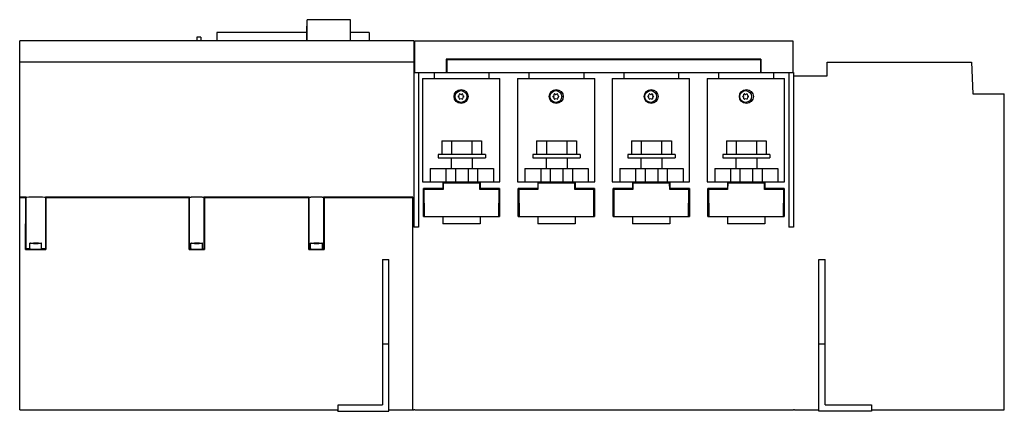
# Model space of a CAD drawing. Header units: millimetres. Extents: x 70 to 537, y 327 to 512.
import ezdxf

# ---------------------------------------------------------------- set-up
doc = ezdxf.new("R2010")
doc.units = ezdxf.units.MM
doc.header["$LTSCALE"] = 54.433295
doc.layers.get('0').update_dxf_attribs({"linetype": 'CONTINUOUS'})

msp = doc.modelspace()

# ---------------------------------------------------------------- linework, layer by layer
at = {"color": 7, "linetype": 'Continuous'}
for p, q in [((206.02, 502.37), (206.02, 509.47)), ((206.15, 509.47), (206.02, 509.47)), ((206.15, 502.47), (206.15, 512.47)), ((226.71, 512.47), (206.15, 512.47)), ((226.71, 502.47), (226.71, 512.47)), ((226.71, 509.47), (226.84, 509.47)), ((226.84, 502.37), (226.84, 509.47)), ((163.35, 506.47), (163.35, 502.37)), ((206.02, 506.47), (163.35, 506.47)), ((235.65, 506.47), (226.84, 506.47)), ((235.65, 506.47), (235.65, 502.37)), ((69.85, 327.37), (69.85, 502.37)), ((256.9, 502.37), (69.85, 502.37)), ((153.85, 504.17), (153.85, 502.37)), ((155.79, 504.17), (153.85, 504.17)), ((155.79, 504.17), (155.79, 502.37)), ((206.15, 502.47), (206.02, 502.47)), ((226.71, 502.47), (226.84, 502.47)), ((256.9, 502.37), (256.9, 414.07)), ((257.2, 502.37), (257.2, 487.37)), ((257.2, 502.37), (436.63, 502.37)), ((436.63, 502.37), (436.63, 487.37)), ((256.9, 492.37), (69.85, 492.37)), ((272.2, 493.67), (272.2, 487.37)), ((421.4, 493.67), (272.2, 493.67)), ((272.5, 493.13), (272.2, 493.13)), ((272.5, 493.37), (272.5, 487.37)), ((421.3, 493.37), (272.5, 493.37)), ((421.3, 493.37), (421.3, 487.37)), ((421.4, 493.67), (421.4, 487.37)), ((452.95, 492.37), (521.42, 492.37)), ((452.95, 485.87), (452.95, 492.37)), ((521.42, 492.37), (521.95, 477.37)), ((256.9, 487.37), (436.9, 487.37)), ((259.1, 487.37), (259.1, 414.07)), ((266.4, 487.37), (266.4, 484.64)), ((292.4, 487.37), (292.4, 484.64)), ((311.4, 487.37), (311.4, 484.64)), ((337.4, 487.37), (337.4, 484.64)), ((356.4, 487.37), (356.4, 484.64)), ((382.4, 487.37), (382.4, 484.64)), ((401.4, 487.37), (401.4, 484.64)), ((427.4, 487.37), (427.4, 484.64)), ((434.7, 487.37), (434.7, 414.07)), ((436.9, 487.37), (436.9, 414.07)), ((436.9, 485.87), (452.95, 485.87)), ((260.98, 484.64), (260.98, 435.62)), ((260.98, 484.64), (297.65, 484.64)), ((297.65, 435.62), (297.65, 484.64)), ((305.98, 484.64), (305.98, 435.62)), ((305.98, 484.64), (342.65, 484.64)), ((342.65, 435.62), (342.65, 484.64)), ((350.98, 484.64), (350.98, 435.62)), ((350.98, 484.64), (387.65, 484.64)), ((387.65, 435.62), (387.65, 484.64)), ((395.98, 484.64), (432.65, 484.64)), ((395.98, 484.64), (395.98, 435.62)), ((432.65, 435.62), (432.65, 484.64)), ((521.95, 477.37), (536.95, 477.37)), ((536.95, 327.37), (536.95, 477.37)), ((270.1, 454.92), (270.1, 448.52)), ((270.1, 454.92), (289, 454.92)), ((274.71, 454.92), (274.71, 448.52)), ((284.38, 454.92), (284.38, 448.52)), ((289, 454.92), (289, 448.52)), ((315.1, 454.92), (315.1, 448.52)), ((315.1, 454.92), (334, 454.92)), ((319.71, 454.92), (319.71, 448.52)), ((329.38, 454.92), (329.38, 448.52)), ((334, 454.92), (334, 448.52)), ((360.1, 454.92), (379, 454.92)), ((360.1, 454.92), (360.1, 448.52)), ((364.71, 454.92), (364.71, 448.52)), ((374.38, 454.92), (374.38, 448.52)), ((379, 454.92), (379, 448.52)), ((405.1, 454.92), (424, 454.92)), ((405.1, 454.92), (405.1, 448.52)), ((409.71, 454.92), (409.71, 448.52)), ((419.38, 454.92), (419.38, 448.52)), ((424, 454.92), (424, 448.52)), ((268.34, 448.52), (268.34, 446.92)), ((290.76, 448.52), (268.34, 448.52)), ((290.76, 448.52), (290.76, 446.92)), ((313.34, 448.52), (313.34, 446.92)), ((335.76, 448.52), (313.34, 448.52)), ((335.76, 448.52), (335.76, 446.92)), ((380.76, 448.52), (358.34, 448.52)), ((358.34, 448.52), (358.34, 446.92)), ((380.76, 448.52), (380.76, 446.92)), ((425.76, 448.52), (403.34, 448.52)), ((403.34, 448.52), (403.34, 446.92)), ((425.76, 448.52), (425.76, 446.92)), ((268.34, 446.92), (290.76, 446.92)), ((274.55, 446.92), (274.55, 441.92)), ((284.55, 446.92), (284.55, 441.92)), ((313.34, 446.92), (335.76, 446.92)), ((319.55, 446.92), (319.55, 441.92)), ((329.55, 446.92), (329.55, 441.92)), ((358.34, 446.92), (380.76, 446.92)), ((364.55, 446.92), (364.55, 441.92)), ((374.55, 446.92), (374.55, 441.92)), ((403.34, 446.92), (425.76, 446.92)), ((409.55, 446.92), (409.55, 441.92)), ((419.55, 446.92), (419.55, 441.92)), ((264.55, 441.92), (264.55, 435.62)), ((264.55, 441.92), (294.55, 441.92)), ((272.05, 441.92), (272.05, 435.62)), ((276.55, 441.92), (276.55, 435.62)), ((282.55, 441.92), (282.55, 435.62)), ((287.05, 441.92), (287.05, 435.62)), ((294.55, 441.92), (294.55, 435.62)), ((309.55, 441.92), (309.55, 435.62)), ((309.55, 441.92), (339.55, 441.92)), ((317.05, 441.92), (317.05, 435.62)), ((321.55, 441.92), (321.55, 435.62)), ((327.55, 441.92), (327.55, 435.62)), ((332.05, 441.92), (332.05, 435.62)), ((339.55, 441.92), (339.55, 435.62)), ((354.55, 441.92), (384.55, 441.92)), ((354.55, 441.92), (354.55, 435.62)), ((362.05, 441.92), (362.05, 435.62)), ((366.55, 441.92), (366.55, 435.62)), ((372.55, 441.92), (372.55, 435.62)), ((377.05, 441.92), (377.05, 435.62)), ((384.55, 441.92), (384.55, 435.62)), ((399.55, 441.92), (429.55, 441.92)), ((399.55, 441.92), (399.55, 435.62)), ((407.05, 441.92), (407.05, 435.62)), ((411.55, 441.92), (411.55, 435.62)), ((417.55, 441.92), (417.55, 435.62)), ((422.05, 441.92), (422.05, 435.62)), ((429.55, 441.92), (429.55, 435.62)), ((260.98, 435.62), (297.65, 435.62)), ((270.6, 435.62), (270.6, 432.36)), ((270.72, 434.92), (270.7, 431.92)), ((288.17, 434.92), (270.72, 434.92)), ((288.2, 431.92), (288.17, 434.92)), ((288.3, 435.62), (288.3, 432.36)), ((305.98, 435.62), (342.65, 435.62)), ((315.6, 435.62), (315.6, 432.36)), ((315.73, 434.92), (315.7, 431.92)), ((333.18, 434.92), (315.73, 434.92)), ((333.2, 431.92), (333.18, 434.92)), ((333.3, 435.62), (333.3, 432.36)), ((350.98, 435.62), (387.65, 435.62)), ((360.6, 435.62), (360.6, 432.36)), ((360.73, 434.92), (360.7, 431.92)), ((378.18, 434.92), (360.73, 434.92)), ((378.21, 431.92), (378.18, 434.92)), ((378.3, 435.62), (378.3, 432.36)), ((395.98, 435.62), (432.65, 435.62)), ((405.6, 435.62), (405.6, 432.36)), ((405.73, 434.92), (405.71, 431.92)), ((423.18, 434.92), (405.73, 434.92)), ((423.21, 431.92), (423.18, 434.92)), ((423.3, 435.62), (423.3, 432.36)), ((261.37, 419.13), (261.38, 432.36)), ((270.6, 432.36), (261.38, 432.36)), ((261.63, 431.92), (261.74, 419.12)), ((270.7, 431.92), (261.63, 431.92)), ((297.27, 431.92), (288.2, 431.92)), ((297.54, 432.36), (288.3, 432.36)), ((297.16, 419.12), (297.27, 431.92)), ((297.54, 432.36), (297.54, 419.13)), ((306.37, 419.13), (306.38, 432.36)), ((315.6, 432.36), (306.38, 432.36)), ((306.63, 431.92), (306.74, 419.12)), ((315.7, 431.92), (306.63, 431.92)), ((342.27, 431.92), (333.2, 431.92)), ((342.54, 432.36), (333.3, 432.36)), ((342.16, 419.12), (342.27, 431.92)), ((342.54, 432.36), (342.54, 419.13)), ((351.37, 419.13), (351.38, 432.36)), ((360.6, 432.36), (351.38, 432.36)), ((360.7, 431.92), (351.63, 431.92)), ((351.63, 431.92), (351.75, 419.12)), ((387.28, 431.92), (378.21, 431.92)), ((387.54, 432.36), (378.3, 432.36)), ((387.17, 419.12), (387.28, 431.92)), ((387.54, 432.36), (387.54, 419.13)), ((396.37, 419.13), (396.38, 432.36)), ((405.6, 432.36), (396.38, 432.36)), ((405.71, 431.92), (396.64, 431.92)), ((396.64, 431.92), (396.75, 419.12)), ((432.28, 431.92), (423.21, 431.92)), ((432.54, 432.36), (423.3, 432.36)), ((432.17, 419.12), (432.28, 431.92)), ((432.54, 432.36), (432.54, 419.13)), ((72.85, 428.27), (69.85, 428.27)), ((72.7, 427.92), (69.85, 427.92)), ((72.67, 403.49), (72.7, 427.92)), ((72.85, 428.08), (72.7, 427.92)), ((72.85, 403.68), (72.85, 428.08)), ((150.45, 428.27), (82.05, 428.27)), ((82.05, 428.08), (82.05, 403.68)), ((82.21, 427.92), (82.05, 428.08)), ((82.21, 427.92), (82.24, 403.49)), ((150.25, 427.92), (82.21, 427.92)), ((150.22, 403.49), (150.25, 427.92)), ((150.45, 428.12), (150.25, 427.92)), ((150.45, 403.72), (150.45, 428.12)), ((207.25, 428.27), (157.25, 428.27)), ((157.25, 428.12), (157.25, 403.72)), ((157.45, 427.92), (157.25, 428.12)), ((157.45, 427.92), (157.48, 403.49)), ((207.05, 427.92), (157.45, 427.92)), ((207.02, 403.49), (207.05, 427.92)), ((207.25, 428.12), (207.05, 427.92)), ((207.25, 403.72), (207.25, 428.12)), ((256.35, 428.27), (214.05, 428.27)), ((214.05, 428.12), (214.05, 403.72)), ((214.25, 427.92), (214.05, 428.12)), ((214.25, 427.92), (214.28, 403.49)), ((256.35, 427.92), (214.25, 427.92)), ((256.35, 327.37), (256.35, 428.27)), ((261.74, 419.12), (297.16, 419.12)), ((270.6, 419.12), (270.6, 415.62)), ((288.3, 419.12), (288.3, 415.62)), ((306.74, 419.12), (342.16, 419.12)), ((315.6, 419.12), (315.6, 415.62)), ((333.3, 419.12), (333.3, 415.62)), ((351.75, 419.12), (387.17, 419.12)), ((360.6, 419.12), (360.6, 415.62)), ((378.3, 419.12), (378.3, 415.62)), ((396.75, 419.12), (432.17, 419.12)), ((405.6, 419.12), (405.6, 415.62)), ((423.3, 419.12), (423.3, 415.62)), ((259.1, 414.07), (256.9, 414.07)), ((288.3, 415.62), (270.6, 415.62)), ((333.3, 415.62), (315.6, 415.62)), ((378.3, 415.62), (360.6, 415.62)), ((423.3, 415.62), (405.6, 415.62)), ((436.9, 414.07), (434.7, 414.07)), ((74.65, 403.72), (74.65, 406.42)), ((77.18, 406.46), (77.18, 406.38)), ((77.72, 406.38), (77.72, 406.46)), ((80.25, 403.72), (80.25, 406.42)), ((151.05, 403.72), (151.05, 406.42)), ((153.58, 406.46), (153.58, 406.38)), ((154.12, 406.38), (154.12, 406.46)), ((156.65, 403.72), (156.65, 406.42)), ((207.85, 403.72), (207.85, 406.42)), ((210.38, 406.46), (210.38, 406.38)), ((210.92, 406.38), (210.92, 406.46)), ((213.45, 403.72), (213.45, 406.42)), ((72.67, 403.49), (72.85, 403.68)), ((72.67, 403.49), (82.24, 403.49)), ((82.05, 403.68), (82.24, 403.49)), ((150.22, 403.49), (150.45, 403.72)), ((150.22, 403.49), (157.48, 403.49)), ((157.25, 403.72), (157.48, 403.49)), ((207.02, 403.49), (207.25, 403.72)), ((207.02, 403.49), (214.28, 403.49)), ((214.05, 403.72), (214.28, 403.49)), ((241.95, 398.67), (241.95, 329.67)), ((241.95, 398.67), (244.95, 398.67)), ((244.95, 326.67), (244.95, 398.67)), ((448.95, 398.67), (451.95, 398.67)), ((448.95, 326.67), (448.95, 398.67)), ((451.95, 329.67), (451.95, 398.67)), ((241.95, 358.67), (244.95, 358.67)), ((448.95, 358.67), (451.95, 358.67)), ((69.85, 327.37), (220.95, 327.37)), ((220.85, 326.67), (220.85, 327.37)), ((220.95, 326.67), (220.95, 329.67)), ((220.95, 329.67), (241.95, 329.67)), ((244.95, 327.37), (256.82, 327.37)), ((256.82, 327.57), (257.34, 327.57)), ((256.82, 327.57), (256.82, 327.37)), ((256.9, 327.37), (256.9, 327.57)), ((257.34, 327.57), (257.34, 327.37)), ((257.34, 327.37), (436.95, 327.37)), ((436.95, 327.57), (437.47, 327.57)), ((436.95, 327.57), (436.95, 327.37)), ((437.47, 327.57), (437.47, 327.37)), ((437.47, 327.37), (448.95, 327.37)), ((451.95, 329.67), (473.95, 329.67)), ((473.95, 329.67), (473.95, 326.67)), ((473.95, 327.37), (536.95, 327.37)), ((220.85, 326.67), (244.95, 326.67)), ((473.95, 326.67), (448.95, 326.67))]:
    msp.add_line(p, q, dxfattribs=at)
for centre, radius in [((279.23, 476.02), 3.32), ((279.22, 476.02), 2.8), ((324.4, 476.02), 3.32), ((324.22, 476.02), 2.8), ((369.4, 476.02), 3.32), ((369.22, 476.02), 2.8), ((414.58, 476.02), 3.32), ((414.22, 476.02), 2.8)]:
    msp.add_circle(centre, radius, dxfattribs=at)
for centre, radius, start, end in [((277.53, 477), 0.93, 293.6679, 5.9006), ((278.59, 477.11), 0.14, 54.3984, 185.9006), ((279.22, 477.98), 0.93, 234.3984, 305.6016), ((279.84, 477.11), 0.14, 354.0994, 125.6016), ((280.9, 477), 0.93, 174.0994, 246.3321), ((322.53, 477), 0.93, 293.6679, 5.9006), ((323.59, 477.11), 0.14, 54.3984, 185.9006), ((324.22, 477.98), 0.93, 234.3984, 305.6016), ((324.84, 477.11), 0.14, 354.0994, 125.6016), ((325.9, 477), 0.93, 174.0994, 246.3321), ((367.53, 477), 0.93, 293.6679, 5.9006), ((368.59, 477.11), 0.14, 54.3984, 185.9006), ((369.22, 477.98), 0.93, 234.3984, 305.6016), ((369.84, 477.11), 0.14, 354.0994, 125.6016), ((370.9, 477), 0.93, 174.0994, 246.3321), ((412.53, 477), 0.93, 293.6679, 5.9006), ((413.59, 477.11), 0.14, 54.3984, 185.9006), ((414.22, 477.98), 0.93, 234.3984, 305.6016), ((414.84, 477.11), 0.14, 354.0994, 125.6016), ((415.9, 477), 0.93, 174.0994, 246.3321), ((277.96, 476.02), 0.14, 113.6679, 246.3321), ((277.53, 475.04), 0.93, 354.0994, 66.3321), ((278.59, 474.93), 0.14, 174.0994, 305.6016), ((279.22, 474.06), 0.93, 54.3984, 125.6016), ((279.84, 474.93), 0.14, 234.3984, 5.9006), ((280.9, 475.04), 0.93, 113.6679, 185.9006), ((280.47, 476.02), 0.14, 293.6679, 66.3321), ((322.96, 476.02), 0.14, 113.6679, 246.3321), ((322.53, 475.04), 0.93, 354.0994, 66.3321), ((323.59, 474.93), 0.14, 174.0994, 305.6016), ((324.22, 474.06), 0.93, 54.3984, 125.6016), ((324.84, 474.93), 0.14, 234.3984, 5.9006), ((325.9, 475.04), 0.93, 113.6679, 185.9006), ((325.47, 476.02), 0.14, 293.6679, 66.3321), ((367.96, 476.02), 0.14, 113.6679, 246.3321), ((367.53, 475.04), 0.93, 354.0994, 66.3321), ((368.59, 474.93), 0.14, 174.0994, 305.6016), ((369.22, 474.06), 0.93, 54.3984, 125.6016), ((369.84, 474.93), 0.14, 234.3984, 5.9006), ((370.9, 475.04), 0.93, 113.6679, 185.9006), ((370.47, 476.02), 0.14, 293.6679, 66.3321), ((412.96, 476.02), 0.14, 113.6679, 246.3321), ((412.53, 475.04), 0.93, 354.0994, 66.3321), ((413.59, 474.93), 0.14, 174.0994, 305.6016), ((414.22, 474.06), 0.93, 54.3984, 125.6016), ((414.84, 474.93), 0.14, 234.3984, 5.9006), ((415.9, 475.04), 0.93, 113.6679, 185.9006), ((415.47, 476.02), 0.14, 293.6679, 66.3321), ((77.42, 333.07), 73.45, 89.9801, 90.8344), ((76.48, 414.23), 7.84, 269.6812, 270.535), ((77.45, 330.12), 76.39, 89.1776, 90.0032), ((78.19, 418.94), 12.49, 269.058, 270.0346), ((78.42, 414.25), 7.86, 269.462, 270.3483), ((153.82, 333.07), 73.45, 89.9801, 90.8344), ((152.88, 414.23), 7.84, 269.6812, 270.535), ((153.85, 330.12), 76.39, 89.1776, 90.0032), ((154.59, 418.94), 12.49, 269.058, 270.0346), ((154.82, 414.25), 7.86, 269.4627, 270.3512), ((210.62, 333.07), 73.45, 89.9801, 90.8344), ((209.68, 414.23), 7.84, 269.6812, 270.535), ((209.89, 392.48), 13.91, 89.4799, 90.5733), ((210.65, 330.12), 76.39, 89.1776, 90.0032), ((211.39, 418.94), 12.49, 269.058, 270.0346), ((211.62, 414.25), 7.86, 269.462, 270.3483), ((77.42, 479.77), 73.45, 269.1656, 270.0199), ((77.47, 479.68), 73.36, 269.9797, 270.8395), ((153.82, 479.77), 73.45, 269.1656, 270.0199), ((153.87, 479.68), 73.36, 269.9797, 270.8395), ((210.62, 479.77), 73.45, 269.1656, 270.0199), ((210.67, 479.68), 73.36, 269.9797, 270.8395)]:
    msp.add_arc(centre, radius, start, end, dxfattribs=at)
for centre, start_param, end_param in [((77.45, 428.08), 0.000457, 3.140828), ((77.45, 403.68), 2.263244, 3.140828), ((77.45, 403.68), 0.000457, 0.878354)]:
    msp.add_ellipse(centre, major_axis=(4.6, 0), ratio=0.034862, start_param=start_param, end_param=end_param, dxfattribs=at)
for points, knots in [([(157.25, 428.12), (157.25, 428.13), (157.22, 428.14), (157.15, 428.15), (156.95, 428.17), (156.65, 428.19), (156.23, 428.21), (155.72, 428.22), (154.92, 428.24), (153.85, 428.24), (152.79, 428.24), (151.99, 428.22), (151.48, 428.21), (151.06, 428.19), (150.76, 428.17), (150.56, 428.15), (150.48, 428.14), (150.45, 428.13), (150.45, 428.12)], [0, 0, 0, 0, 0.002949, 0.010318, 0.038822, 0.084971, 0.147005, 0.222594, 0.30884, 0.499766, 0.690735, 0.777033, 0.852697, 0.914823, 0.96107, 0.989652, 0.997044, 1, 1, 1, 1]), ([(214.05, 428.12), (214.05, 428.13), (214.02, 428.14), (213.95, 428.15), (213.75, 428.17), (213.45, 428.19), (213.03, 428.21), (212.52, 428.22), (211.72, 428.24), (210.65, 428.24), (209.59, 428.24), (208.79, 428.22), (208.28, 428.21), (207.86, 428.19), (207.56, 428.17), (207.36, 428.15), (207.28, 428.14), (207.25, 428.13), (207.25, 428.12)], [0, 0, 0, 0, 0.002949, 0.010318, 0.038822, 0.084971, 0.147005, 0.222594, 0.30884, 0.499766, 0.690735, 0.777033, 0.852697, 0.914823, 0.96107, 0.989652, 0.997044, 1, 1, 1, 1]), ([(74.65, 406.42), (74.65, 406.43), (74.71, 406.43), (74.78, 406.45), (74.93, 406.46), (75.13, 406.47), (75.38, 406.48), (75.79, 406.5), (76.12, 406.5), (76.35, 406.51)], [0, 0, 0, 0, 0.019402, 0.071987, 0.157686, 0.274973, 0.421082, 0.593061, 1, 1, 1, 1]), ([(76.35, 406.33), (76.12, 406.33), (75.79, 406.34), (75.38, 406.35), (75.13, 406.36), (74.93, 406.37), (74.78, 406.38), (74.71, 406.4), (74.65, 406.41), (74.65, 406.42)], [0, 0, 0, 0, 0.40694, 0.578919, 0.725028, 0.842315, 0.928013, 0.980598, 1, 1, 1, 1]), ([(76.2, 406.4), (76.2, 406.39), (76.23, 406.4), (76.27, 406.39), (76.35, 406.39), (76.4, 406.39), (76.44, 406.39)], [0, 0, 0, 0, 0.074853, 0.284449, 0.605208, 1, 1, 1, 1]), ([(76.21, 406.4), (76.21, 406.4), (76.2, 406.4), (76.2, 406.4), (76.2, 406.4)], [0, 0, 0, 0, 0.72781, 1, 1, 1, 1]), ([(76.28, 406.41), (76.27, 406.41), (76.25, 406.41), (76.22, 406.41), (76.21, 406.4)], [0, 0, 0, 0, 0.332215, 1, 1, 1, 1]), ([(76.55, 406.39), (76.6, 406.39), (76.76, 406.39), (76.92, 406.39), (77.04, 406.39)], [0, 0, 0, 0, 0.266504, 1, 1, 1, 1]), ([(77.18, 406.46), (77.15, 406.46), (76.94, 406.45), (76.74, 406.45), (76.56, 406.45)], [0, 0, 0, 0, 0.132212, 1, 1, 1, 1]), ([(77.04, 406.39), (77.06, 406.39), (77.1, 406.38), (77.15, 406.38), (77.18, 406.38)], [0, 0, 0, 0, 0.340292, 1, 1, 1, 1]), ([(77.72, 406.46), (77.63, 406.47), (77.45, 406.47), (77.27, 406.47), (77.18, 406.46)], [0, 0, 0, 0, 0.499905, 1, 1, 1, 1]), ([(77.99, 406.45), (77.95, 406.45), (77.87, 406.45), (77.78, 406.45), (77.72, 406.46)], [0, 0, 0, 0, 0.352885, 1, 1, 1, 1]), ([(77.72, 406.38), (77.75, 406.38), (77.96, 406.39), (78.16, 406.39), (78.34, 406.39)], [0, 0, 0, 0, 0.137087, 1, 1, 1, 1]), ([(78.42, 406.45), (78.36, 406.45), (78.29, 406.45), (78.22, 406.45), (78.2, 406.45)], [0, 0, 0, 0, 0.777936, 1, 1, 1, 1]), ([(78.47, 406.39), (78.48, 406.39), (78.54, 406.39), (78.6, 406.39), (78.64, 406.39)], [0, 0, 0, 0, 0.288657, 1, 1, 1, 1]), ([(78.55, 406.51), (78.78, 406.5), (79.11, 406.5), (79.52, 406.48), (79.77, 406.47), (79.96, 406.46), (80.12, 406.45), (80.19, 406.43), (80.25, 406.43), (80.25, 406.42)], [0, 0, 0, 0, 0.407046, 0.579022, 0.725109, 0.842365, 0.928034, 0.9806, 1, 1, 1, 1]), ([(80.25, 406.42), (80.25, 406.41), (80.19, 406.4), (80.12, 406.38), (79.96, 406.37), (79.77, 406.36), (79.52, 406.35), (79.11, 406.34), (78.78, 406.33), (78.55, 406.33)], [0, 0, 0, 0, 0.0194, 0.071966, 0.157634, 0.27489, 0.420977, 0.592952, 1, 1, 1, 1]), ([(78.7, 406.4), (78.7, 406.41), (78.65, 406.4), (78.64, 406.41), (78.61, 406.41)], [0, 0, 0, 0, 0.262719, 1, 1, 1, 1]), ([(78.64, 406.39), (78.65, 406.4), (78.67, 406.4), (78.7, 406.4), (78.7, 406.4)], [0, 0, 0, 0, 0.735684, 1, 1, 1, 1]), ([(151.05, 406.42), (151.05, 406.43), (151.11, 406.43), (151.18, 406.45), (151.33, 406.46), (151.53, 406.47), (151.78, 406.48), (152.19, 406.5), (152.52, 406.5), (152.75, 406.51)], [0, 0, 0, 0, 0.019402, 0.071987, 0.157686, 0.274973, 0.421082, 0.593061, 1, 1, 1, 1]), ([(152.75, 406.33), (152.52, 406.33), (152.19, 406.34), (151.78, 406.35), (151.53, 406.36), (151.33, 406.37), (151.18, 406.38), (151.11, 406.4), (151.05, 406.41), (151.05, 406.42)], [0, 0, 0, 0, 0.40694, 0.578919, 0.725028, 0.842315, 0.928013, 0.980598, 1, 1, 1, 1]), ([(152.6, 406.4), (152.6, 406.39), (152.63, 406.4), (152.67, 406.39), (152.75, 406.39), (152.8, 406.39), (152.84, 406.39)], [0, 0, 0, 0, 0.074853, 0.284449, 0.605208, 1, 1, 1, 1]), ([(152.61, 406.4), (152.61, 406.4), (152.6, 406.4), (152.6, 406.4), (152.6, 406.4)], [0, 0, 0, 0, 0.72781, 1, 1, 1, 1]), ([(152.68, 406.41), (152.67, 406.41), (152.65, 406.41), (152.62, 406.41), (152.61, 406.4)], [0, 0, 0, 0, 0.332215, 1, 1, 1, 1]), ([(152.95, 406.39), (153, 406.39), (153.16, 406.39), (153.32, 406.39), (153.44, 406.39)], [0, 0, 0, 0, 0.266537, 1, 1, 1, 1]), ([(153.58, 406.46), (153.55, 406.46), (153.34, 406.45), (153.14, 406.45), (152.96, 406.45)], [0, 0, 0, 0, 0.132212, 1, 1, 1, 1]), ([(153.44, 406.39), (153.46, 406.39), (153.5, 406.38), (153.55, 406.38), (153.58, 406.38)], [0, 0, 0, 0, 0.340265, 1, 1, 1, 1]), ([(154.12, 406.46), (154.03, 406.47), (153.85, 406.47), (153.67, 406.47), (153.58, 406.46)], [0, 0, 0, 0, 0.499905, 1, 1, 1, 1]), ([(154.39, 406.45), (154.35, 406.45), (154.27, 406.45), (154.18, 406.45), (154.12, 406.46)], [0, 0, 0, 0, 0.352885, 1, 1, 1, 1]), ([(154.12, 406.38), (154.15, 406.38), (154.36, 406.39), (154.56, 406.39), (154.74, 406.39)], [0, 0, 0, 0, 0.137087, 1, 1, 1, 1]), ([(154.82, 406.45), (154.76, 406.45), (154.69, 406.45), (154.62, 406.45), (154.6, 406.45)], [0, 0, 0, 0, 0.777936, 1, 1, 1, 1]), ([(154.87, 406.39), (154.88, 406.39), (154.94, 406.39), (155, 406.39), (155.05, 406.4)], [0, 0, 0, 0, 0.292929, 1, 1, 1, 1]), ([(154.95, 406.51), (155.18, 406.5), (155.51, 406.5), (155.92, 406.48), (156.17, 406.47), (156.36, 406.46), (156.52, 406.45), (156.59, 406.43), (156.65, 406.43), (156.65, 406.42)], [0, 0, 0, 0, 0.407046, 0.579022, 0.725109, 0.842365, 0.928034, 0.9806, 1, 1, 1, 1]), ([(156.65, 406.42), (156.65, 406.41), (156.59, 406.4), (156.52, 406.38), (156.36, 406.37), (156.17, 406.36), (155.92, 406.35), (155.51, 406.34), (155.18, 406.33), (154.95, 406.33)], [0, 0, 0, 0, 0.0194, 0.071966, 0.157634, 0.27489, 0.420977, 0.592952, 1, 1, 1, 1]), ([(155.1, 406.4), (155.1, 406.41), (155.05, 406.4), (155.04, 406.41), (155.01, 406.41)], [0, 0, 0, 0, 0.262719, 1, 1, 1, 1]), ([(155.05, 406.4), (155.06, 406.4), (155.07, 406.4), (155.1, 406.4), (155.1, 406.4)], [0, 0, 0, 0, 0.737118, 1, 1, 1, 1]), ([(207.85, 406.42), (207.85, 406.43), (207.91, 406.43), (207.98, 406.45), (208.13, 406.46), (208.33, 406.47), (208.58, 406.48), (208.99, 406.5), (209.32, 406.5), (209.55, 406.51)], [0, 0, 0, 0, 0.019402, 0.071987, 0.157686, 0.274973, 0.421082, 0.593061, 1, 1, 1, 1]), ([(209.55, 406.33), (209.32, 406.33), (208.99, 406.34), (208.58, 406.35), (208.33, 406.36), (208.13, 406.37), (207.98, 406.38), (207.91, 406.4), (207.85, 406.41), (207.85, 406.42)], [0, 0, 0, 0, 0.40694, 0.578919, 0.725028, 0.842315, 0.928013, 0.980598, 1, 1, 1, 1]), ([(209.4, 406.4), (209.4, 406.39), (209.43, 406.4), (209.47, 406.39), (209.55, 406.39), (209.6, 406.39), (209.64, 406.39)], [0, 0, 0, 0, 0.074853, 0.284449, 0.605208, 1, 1, 1, 1]), ([(209.41, 406.4), (209.41, 406.4), (209.4, 406.4), (209.4, 406.4), (209.4, 406.4)], [0, 0, 0, 0, 0.72781, 1, 1, 1, 1]), ([(209.48, 406.41), (209.47, 406.41), (209.45, 406.41), (209.42, 406.41), (209.41, 406.4)], [0, 0, 0, 0, 0.332215, 1, 1, 1, 1]), ([(210.38, 406.46), (210.35, 406.46), (210.14, 406.45), (209.94, 406.45), (209.76, 406.45)], [0, 0, 0, 0, 0.132212, 1, 1, 1, 1]), ([(210.02, 406.39), (210.06, 406.39), (210.18, 406.39), (210.3, 406.39), (210.38, 406.38)], [0, 0, 0, 0, 0.341803, 1, 1, 1, 1]), ([(211.19, 406.45), (211.15, 406.45), (211.07, 406.45), (210.98, 406.45), (210.92, 406.46)], [0, 0, 0, 0, 0.352885, 1, 1, 1, 1]), ([(210.92, 406.38), (211, 406.39), (211.21, 406.39), (211.42, 406.39), (211.54, 406.39)], [0, 0, 0, 0, 0.380686, 1, 1, 1, 1]), ([(211.62, 406.45), (211.56, 406.45), (211.49, 406.45), (211.42, 406.45), (211.4, 406.45)], [0, 0, 0, 0, 0.777936, 1, 1, 1, 1]), ([(211.67, 406.39), (211.68, 406.39), (211.74, 406.39), (211.8, 406.39), (211.84, 406.39)], [0, 0, 0, 0, 0.288657, 1, 1, 1, 1]), ([(211.75, 406.51), (211.98, 406.5), (212.31, 406.5), (212.72, 406.48), (212.97, 406.47), (213.16, 406.46), (213.32, 406.45), (213.39, 406.43), (213.45, 406.43), (213.45, 406.42)], [0, 0, 0, 0, 0.407046, 0.579022, 0.725109, 0.842365, 0.928034, 0.9806, 1, 1, 1, 1]), ([(213.45, 406.42), (213.45, 406.41), (213.39, 406.4), (213.32, 406.38), (213.16, 406.37), (212.97, 406.36), (212.72, 406.35), (212.31, 406.34), (211.98, 406.33), (211.75, 406.33)], [0, 0, 0, 0, 0.0194, 0.071966, 0.157634, 0.27489, 0.420977, 0.592952, 1, 1, 1, 1]), ([(211.9, 406.4), (211.9, 406.41), (211.85, 406.4), (211.84, 406.41), (211.81, 406.41)], [0, 0, 0, 0, 0.262719, 1, 1, 1, 1]), ([(211.84, 406.39), (211.85, 406.4), (211.87, 406.4), (211.9, 406.4), (211.9, 406.4)], [0, 0, 0, 0, 0.735684, 1, 1, 1, 1]), ([(74.65, 403.72), (74.65, 403.7), (74.76, 403.7), (74.88, 403.67), (75.16, 403.66), (75.49, 403.65), (75.91, 403.64), (76.57, 403.62), (77.09, 403.62), (77.45, 403.62)], [0, 0, 0, 0, 0.020398, 0.077504, 0.169993, 0.294126, 0.445354, 0.618018, 1, 1, 1, 1]), ([(77.45, 403.62), (77.81, 403.62), (78.33, 403.62), (78.98, 403.64), (79.41, 403.65), (79.74, 403.66), (80.02, 403.67), (80.14, 403.7), (80.25, 403.7), (80.25, 403.72)], [0, 0, 0, 0, 0.381985, 0.554634, 0.705853, 0.829993, 0.922488, 0.979598, 1, 1, 1, 1]), ([(150.45, 403.72), (150.45, 403.73), (150.51, 403.74), (150.58, 403.75), (150.74, 403.77), (150.85, 403.77), (150.92, 403.78)], [0, 0, 0, 0, 0.071421, 0.262046, 0.573034, 1, 1, 1, 1]), ([(151.05, 403.72), (151.05, 403.7), (151.16, 403.7), (151.28, 403.67), (151.56, 403.66), (151.89, 403.65), (152.31, 403.64), (152.97, 403.62), (153.49, 403.62), (153.85, 403.62)], [0, 0, 0, 0, 0.020398, 0.077504, 0.169993, 0.294126, 0.445354, 0.618018, 1, 1, 1, 1]), ([(153.85, 403.62), (154.21, 403.62), (154.73, 403.62), (155.38, 403.64), (155.81, 403.65), (156.14, 403.66), (156.42, 403.67), (156.54, 403.7), (156.65, 403.7), (156.65, 403.72)], [0, 0, 0, 0, 0.381985, 0.554634, 0.705853, 0.829993, 0.922488, 0.979598, 1, 1, 1, 1]), ([(156.44, 403.8), (156.47, 403.79), (156.59, 403.79), (156.7, 403.78), (156.78, 403.78)], [0, 0, 0, 0, 0.27268, 1, 1, 1, 1]), ([(156.78, 403.78), (156.85, 403.77), (156.97, 403.77), (157.12, 403.75), (157.19, 403.74), (157.25, 403.73), (157.25, 403.72)], [0, 0, 0, 0, 0.42712, 0.738122, 0.928672, 1, 1, 1, 1]), ([(207.25, 403.72), (207.25, 403.73), (207.31, 403.74), (207.38, 403.75), (207.54, 403.77), (207.65, 403.77), (207.72, 403.78)], [0, 0, 0, 0, 0.071421, 0.262046, 0.573034, 1, 1, 1, 1]), ([(207.85, 403.72), (207.85, 403.7), (207.96, 403.7), (208.08, 403.67), (208.36, 403.66), (208.69, 403.65), (209.11, 403.64), (209.77, 403.62), (210.29, 403.62), (210.65, 403.62)], [0, 0, 0, 0, 0.020398, 0.077504, 0.169993, 0.294126, 0.445354, 0.618018, 1, 1, 1, 1]), ([(210.65, 403.62), (211.01, 403.62), (211.53, 403.62), (212.18, 403.64), (212.61, 403.65), (212.94, 403.66), (213.22, 403.67), (213.34, 403.7), (213.45, 403.7), (213.45, 403.72)], [0, 0, 0, 0, 0.381985, 0.554634, 0.705853, 0.829993, 0.922488, 0.979598, 1, 1, 1, 1]), ([(213.24, 403.8), (213.27, 403.79), (213.39, 403.79), (213.5, 403.78), (213.58, 403.78)], [0, 0, 0, 0, 0.27268, 1, 1, 1, 1]), ([(213.58, 403.78), (213.65, 403.77), (213.77, 403.77), (213.92, 403.75), (213.99, 403.74), (214.05, 403.73), (214.05, 403.72)], [0, 0, 0, 0, 0.42712, 0.738122, 0.928672, 1, 1, 1, 1])]:
    msp.add_open_spline(points, degree=3, knots=knots, dxfattribs=at)
for points in [[(261.37, 419.13), (261.49, 419.13), (261.62, 419.13), (261.74, 419.13)], [(297.16, 419.13), (297.29, 419.13), (297.41, 419.13), (297.54, 419.13)], [(306.37, 419.13), (306.49, 419.13), (306.62, 419.13), (306.74, 419.13)], [(342.16, 419.13), (342.29, 419.13), (342.41, 419.13), (342.54, 419.13)], [(351.37, 419.13), (351.49, 419.13), (351.62, 419.13), (351.75, 419.13)], [(387.17, 419.13), (387.29, 419.13), (387.41, 419.13), (387.54, 419.13)], [(396.37, 419.13), (396.5, 419.13), (396.62, 419.13), (396.75, 419.13)], [(432.17, 419.13), (432.29, 419.13), (432.42, 419.13), (432.54, 419.13)], [(210.92, 406.46), (210.83, 406.47), (210.65, 406.47), (210.47, 406.47), (210.38, 406.46)]]:
    msp.add_open_spline(points, degree=3, dxfattribs=at)

doc.saveas('drawing.dxf')
